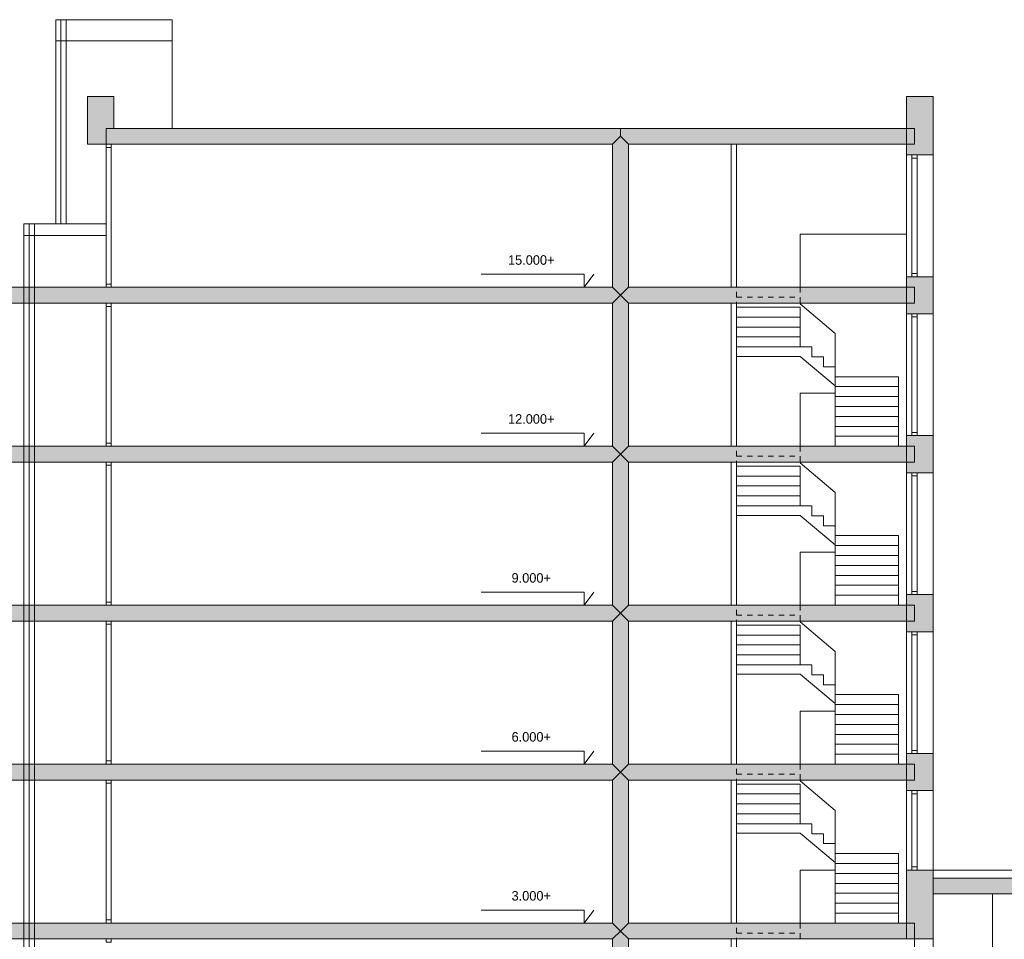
# Model space of a CAD drawing. Header units: metres. Extents: x 146966 to 148695, y 409998 to 410959.
# Tile 20 of 26: x 148163 to 148182, y 410495 to 410512. Entities that reach past the tile are written whole.
import ezdxf

# ---------------------------------------------------------------- set-up
doc = ezdxf.new("R2010")
doc.units = ezdxf.units.M
doc.linetypes.add('DASHED', pattern=[0.75, 0.5, -0.25])
doc.layers.get('0').update_dxf_attribs({"color": 151})
for name, color, linetype in [('HATCH_REACTORS', 7, 'Continuous'), ('LAYER01', 251, 'Continuous'), ('LAYER02', 213, 'Continuous'), ('LAYER111', 7, 'Continuous'), ('LAYER30', 251, 'Continuous')]:
    doc.layers.add(name, color=color, linetype=linetype)
doc.styles.get("Standard").update_dxf_attribs({"font": 'iv-font.shx'})

# ---------------------------------------------------------------- blocks, each defined once
blk = doc.blocks.new('gebouw')
at = {"layer": 'LAYER111', "linetype": 'Continuous', "lineweight": 5}
for points in [[(4282.4, 23076.5), (4282.4, 23676.5), (3782.4, 23676.5), (3782.4, 22776.5), (4132.4, 22776.5), (4132.4, 23076.5)], [(4282.4, 23076.5), (4282.4, 23676.5), (3782.4, 23676.5), (3782.4, 22776.5), (4132.4, 22776.5), (4132.4, 23076.5)], [(19242.4, 22576.5), (19742.4, 22576.5), (19742.4, 23676.5), (19242.4, 23676.5)], [(19242.4, 22576.5), (19742.4, 22576.5), (19742.4, 23676.5), (19242.4, 23676.5)], [(4132.4, 22776.5), (4132.4, 22926.5), (4132.4, 23076.5), (13842.4, 23076.5), (13842.4, 22926.5), (13692.4, 22776.5)], [(4132.4, 22776.5), (4132.4, 22926.5), (4132.4, 23076.5), (13842.4, 23076.5), (13842.4, 22926.5), (13692.4, 22776.5)], [(13992.4, 22776.5), (13842.4, 22926.5), (13842.4, 23076.5), (19392.4, 23076.5), (19392.4, 22926.5), (19392.4, 22776.5)], [(13992.4, 22776.5), (13842.4, 22926.5), (13842.4, 23076.5), (19392.4, 23076.5), (19392.4, 22926.5), (19392.4, 22776.5)], [(13992.4, 20076.5), (13842.4, 19926.5), (13692.4, 20076.5), (13692.4, 22776.5), (13842.4, 22926.5), (13992.4, 22776.5)], [(13992.4, 20076.5), (13842.4, 19926.5), (13692.4, 20076.5), (13692.4, 22776.5), (13842.4, 22926.5), (13992.4, 22776.5)], [(19242.4, 19576.5), (19742.4, 19576.5), (19742.4, 20276.5), (19242.4, 20276.5)], [(19242.4, 19576.5), (19742.4, 19576.5), (19742.4, 20276.5), (19242.4, 20276.5)], [(1632.3, 19776.5), (1632.3, 19926.5), (1632.3, 20076.5), (13692.4, 20076.5), (13842.4, 19926.5), (13692.4, 19776.5)], [(1632.3, 19776.5), (1632.3, 19926.5), (1632.3, 20076.5), (13692.4, 20076.5), (13842.4, 19926.5), (13692.4, 19776.5)], [(13992.4, 19776.5), (13842.4, 19926.5), (13992.4, 20076.5), (19392.4, 20076.5), (19392.4, 19926.5), (19392.4, 19776.5)], [(13992.4, 19776.5), (13842.4, 19926.5), (13992.4, 20076.5), (19392.4, 20076.5), (19392.4, 19926.5), (19392.4, 19776.5)], [(13992.4, 17076.5), (13842.4, 16926.5), (13692.4, 17076.5), (13692.4, 19776.5), (13842.4, 19926.5), (13992.4, 19776.5)], [(13992.4, 17076.5), (13842.4, 16926.5), (13692.4, 17076.5), (13692.4, 19776.5), (13842.4, 19926.5), (13992.4, 19776.5)], [(19242.4, 16576.5), (19742.4, 16576.5), (19742.4, 17276.5), (19242.4, 17276.5)], [(19242.4, 16576.5), (19742.4, 16576.5), (19742.4, 17276.5), (19242.4, 17276.5)], [(1632.3, 16776.5), (1632.3, 16926.5), (1632.3, 17076.5), (13692.4, 17076.5), (13842.4, 16926.5), (13692.4, 16776.5)], [(1632.3, 16776.5), (1632.3, 16926.5), (1632.3, 17076.5), (13692.4, 17076.5), (13842.4, 16926.5), (13692.4, 16776.5)], [(13992.4, 14076.5), (13842.4, 13926.5), (13692.4, 14076.5), (13692.4, 16776.5), (13842.4, 16926.5), (13992.4, 16776.5)], [(13992.4, 14076.5), (13842.4, 13926.5), (13692.4, 14076.5), (13692.4, 16776.5), (13842.4, 16926.5), (13992.4, 16776.5)], [(13992.4, 16776.5), (13842.4, 16926.5), (13992.4, 17076.5), (19392.4, 17076.5), (19392.4, 16926.5), (19392.4, 16776.5)], [(13992.4, 16776.5), (13842.4, 16926.5), (13992.4, 17076.5), (19392.4, 17076.5), (19392.4, 16926.5), (19392.4, 16776.5)], [(19242.4, 13576.5), (19742.4, 13576.5), (19742.4, 14276.5), (19242.4, 14276.5)], [(19242.4, 13576.5), (19742.4, 13576.5), (19742.4, 14276.5), (19242.4, 14276.5)], [(1632.3, 13776.5), (1632.3, 13926.5), (1632.3, 14076.5), (13692.4, 14076.5), (13842.4, 13926.5), (13692.4, 13776.5)], [(1632.3, 13776.5), (1632.3, 13926.5), (1632.3, 14076.5), (13692.4, 14076.5), (13842.4, 13926.5), (13692.4, 13776.5)], [(13992.4, 13776.5), (13842.4, 13926.5), (13992.4, 14076.5), (19392.4, 14076.5), (19392.4, 13926.5), (19392.4, 13776.5)], [(13992.4, 13776.5), (13842.4, 13926.5), (13992.4, 14076.5), (19392.4, 14076.5), (19392.4, 13926.5), (19392.4, 13776.5)], [(13992.4, 11076.5), (13842.4, 10926.5), (13692.4, 11076.5), (13692.4, 13776.5), (13842.4, 13926.5), (13992.4, 13776.5)], [(13992.4, 11076.5), (13842.4, 10926.5), (13692.4, 11076.5), (13692.4, 13776.5), (13842.4, 13926.5), (13992.4, 13776.5)], [(19242.4, 10576.5), (19742.4, 10576.5), (19742.4, 11276.5), (19242.4, 11276.5)], [(19242.4, 10576.5), (19742.4, 10576.5), (19742.4, 11276.5), (19242.4, 11276.5)], [(1632.3, 10776.5), (1632.3, 10926.5), (1632.3, 11076.5), (13692.4, 11076.5), (13842.4, 10926.5), (13692.4, 10776.5)], [(1632.3, 10776.5), (1632.3, 10926.5), (1632.3, 11076.5), (13692.4, 11076.5), (13842.4, 10926.5), (13692.4, 10776.5)], [(13992.4, 10776.5), (13842.4, 10926.5), (13992.4, 11076.5), (19392.4, 11076.5), (19392.4, 10926.5), (19392.4, 10776.5)], [(13992.4, 10776.5), (13842.4, 10926.5), (13992.4, 11076.5), (19392.4, 11076.5), (19392.4, 10926.5), (19392.4, 10776.5)], [(13992.4, 8076.5), (13842.4, 7926.5), (13692.4, 8076.5), (13692.4, 10776.5), (13842.4, 10926.5), (13992.4, 10776.5)], [(13992.4, 8076.5), (13842.4, 7926.5), (13692.4, 8076.5), (13692.4, 10776.5), (13842.4, 10926.5), (13992.4, 10776.5)], [(19242.4, 7776.5), (19742.4, 7776.5), (19742.4, 9076.5), (19242.4, 9076.5)], [(19242.4, 7776.5), (19742.4, 7776.5), (19742.4, 9076.5), (19242.4, 9076.5)], [(22952.7, 8626.5), (22952.7, 8926.5), (19742.4, 8926.5), (19742.4, 8626.5)], [(22952.7, 8626.5), (22952.7, 8926.5), (19742.4, 8926.5), (19742.4, 8626.5)], [(1632.3, 7776.5), (1632.3, 7926.5), (1632.3, 8076.5), (13692.4, 8076.5), (13842.4, 7926.5), (13692.4, 7776.5)], [(1632.3, 7776.5), (1632.3, 7926.5), (1632.3, 8076.5), (13692.4, 8076.5), (13842.4, 7926.5), (13692.4, 7776.5)], [(13992.4, 7776.5), (13842.4, 7926.5), (13992.4, 8076.5), (19392.4, 8076.5), (19392.4, 7926.5), (19392.4, 7776.5)], [(13992.4, 7776.5), (13842.4, 7926.5), (13992.4, 8076.5), (19392.4, 8076.5), (19392.4, 7926.5), (19392.4, 7776.5)], [(13992.4, 5076.5), (13842.4, 4926.5), (13692.4, 5076.5), (13692.4, 7776.5), (13842.4, 7926.5), (13992.4, 7776.5)], [(13992.4, 5076.5), (13842.4, 4926.5), (13692.4, 5076.5), (13692.4, 7776.5), (13842.4, 7926.5), (13992.4, 7776.5)]]:
    blk.add_hatch(color=254, dxfattribs=at).paths.add_polyline_path(points)
at = {"layer": 'HATCH_REACTORS', "lineweight": 0}
for points in [[(4282.4, 23076.5), (4282.4, 23676.5), (3782.4, 23676.5), (3782.4, 22776.5), (4132.4, 22776.5), (4132.4, 23076.5)], [(4282.4, 23076.5), (4282.4, 23676.5), (3782.4, 23676.5), (3782.4, 22776.5), (4132.4, 22776.5), (4132.4, 23076.5)], [(19242.4, 22576.5), (19742.4, 22576.5), (19742.4, 23676.5), (19242.4, 23676.5)], [(19242.4, 22576.5), (19742.4, 22576.5), (19742.4, 23676.5), (19242.4, 23676.5)], [(4132.4, 22776.5), (4132.4, 22926.5), (4132.4, 23076.5), (13842.4, 23076.5), (13842.4, 22926.5), (13692.4, 22776.5)], [(4132.4, 22776.5), (4132.4, 22926.5), (4132.4, 23076.5), (13842.4, 23076.5), (13842.4, 22926.5), (13692.4, 22776.5)], [(13992.4, 22776.5), (13842.4, 22926.5), (13842.4, 23076.5), (19392.4, 23076.5), (19392.4, 22926.5), (19392.4, 22776.5)], [(13992.4, 22776.5), (13842.4, 22926.5), (13842.4, 23076.5), (19392.4, 23076.5), (19392.4, 22926.5), (19392.4, 22776.5)], [(13992.4, 20076.5), (13842.4, 19926.5), (13692.4, 20076.5), (13692.4, 22776.5), (13842.4, 22926.5), (13992.4, 22776.5)], [(13992.4, 20076.5), (13842.4, 19926.5), (13692.4, 20076.5), (13692.4, 22776.5), (13842.4, 22926.5), (13992.4, 22776.5)], [(19242.4, 19576.5), (19742.4, 19576.5), (19742.4, 20276.5), (19242.4, 20276.5)], [(19242.4, 19576.5), (19742.4, 19576.5), (19742.4, 20276.5), (19242.4, 20276.5)], [(1632.3, 19776.5), (1632.3, 19926.5), (1632.3, 20076.5), (13692.4, 20076.5), (13842.4, 19926.5), (13692.4, 19776.5)], [(1632.3, 19776.5), (1632.3, 19926.5), (1632.3, 20076.5), (13692.4, 20076.5), (13842.4, 19926.5), (13692.4, 19776.5)], [(13992.4, 19776.5), (13842.4, 19926.5), (13992.4, 20076.5), (19392.4, 20076.5), (19392.4, 19926.5), (19392.4, 19776.5)], [(13992.4, 19776.5), (13842.4, 19926.5), (13992.4, 20076.5), (19392.4, 20076.5), (19392.4, 19926.5), (19392.4, 19776.5)], [(13992.4, 17076.5), (13842.4, 16926.5), (13692.4, 17076.5), (13692.4, 19776.5), (13842.4, 19926.5), (13992.4, 19776.5)], [(13992.4, 17076.5), (13842.4, 16926.5), (13692.4, 17076.5), (13692.4, 19776.5), (13842.4, 19926.5), (13992.4, 19776.5)], [(19242.4, 16576.5), (19742.4, 16576.5), (19742.4, 17276.5), (19242.4, 17276.5)], [(19242.4, 16576.5), (19742.4, 16576.5), (19742.4, 17276.5), (19242.4, 17276.5)], [(1632.3, 16776.5), (1632.3, 16926.5), (1632.3, 17076.5), (13692.4, 17076.5), (13842.4, 16926.5), (13692.4, 16776.5)], [(1632.3, 16776.5), (1632.3, 16926.5), (1632.3, 17076.5), (13692.4, 17076.5), (13842.4, 16926.5), (13692.4, 16776.5)], [(13992.4, 14076.5), (13842.4, 13926.5), (13692.4, 14076.5), (13692.4, 16776.5), (13842.4, 16926.5), (13992.4, 16776.5)], [(13992.4, 14076.5), (13842.4, 13926.5), (13692.4, 14076.5), (13692.4, 16776.5), (13842.4, 16926.5), (13992.4, 16776.5)], [(13992.4, 16776.5), (13842.4, 16926.5), (13992.4, 17076.5), (19392.4, 17076.5), (19392.4, 16926.5), (19392.4, 16776.5)], [(13992.4, 16776.5), (13842.4, 16926.5), (13992.4, 17076.5), (19392.4, 17076.5), (19392.4, 16926.5), (19392.4, 16776.5)], [(19242.4, 13576.5), (19742.4, 13576.5), (19742.4, 14276.5), (19242.4, 14276.5)], [(19242.4, 13576.5), (19742.4, 13576.5), (19742.4, 14276.5), (19242.4, 14276.5)], [(1632.3, 13776.5), (1632.3, 13926.5), (1632.3, 14076.5), (13692.4, 14076.5), (13842.4, 13926.5), (13692.4, 13776.5)], [(1632.3, 13776.5), (1632.3, 13926.5), (1632.3, 14076.5), (13692.4, 14076.5), (13842.4, 13926.5), (13692.4, 13776.5)], [(13992.4, 13776.5), (13842.4, 13926.5), (13992.4, 14076.5), (19392.4, 14076.5), (19392.4, 13926.5), (19392.4, 13776.5)], [(13992.4, 13776.5), (13842.4, 13926.5), (13992.4, 14076.5), (19392.4, 14076.5), (19392.4, 13926.5), (19392.4, 13776.5)], [(13992.4, 11076.5), (13842.4, 10926.5), (13692.4, 11076.5), (13692.4, 13776.5), (13842.4, 13926.5), (13992.4, 13776.5)], [(13992.4, 11076.5), (13842.4, 10926.5), (13692.4, 11076.5), (13692.4, 13776.5), (13842.4, 13926.5), (13992.4, 13776.5)], [(19242.4, 10576.5), (19742.4, 10576.5), (19742.4, 11276.5), (19242.4, 11276.5)], [(19242.4, 10576.5), (19742.4, 10576.5), (19742.4, 11276.5), (19242.4, 11276.5)], [(1632.3, 10776.5), (1632.3, 10926.5), (1632.3, 11076.5), (13692.4, 11076.5), (13842.4, 10926.5), (13692.4, 10776.5)], [(1632.3, 10776.5), (1632.3, 10926.5), (1632.3, 11076.5), (13692.4, 11076.5), (13842.4, 10926.5), (13692.4, 10776.5)], [(13992.4, 10776.5), (13842.4, 10926.5), (13992.4, 11076.5), (19392.4, 11076.5), (19392.4, 10926.5), (19392.4, 10776.5)], [(13992.4, 10776.5), (13842.4, 10926.5), (13992.4, 11076.5), (19392.4, 11076.5), (19392.4, 10926.5), (19392.4, 10776.5)], [(13992.4, 8076.5), (13842.4, 7926.5), (13692.4, 8076.5), (13692.4, 10776.5), (13842.4, 10926.5), (13992.4, 10776.5)], [(13992.4, 8076.5), (13842.4, 7926.5), (13692.4, 8076.5), (13692.4, 10776.5), (13842.4, 10926.5), (13992.4, 10776.5)], [(19242.4, 7776.5), (19742.4, 7776.5), (19742.4, 9076.5), (19242.4, 9076.5)], [(19242.4, 7776.5), (19742.4, 7776.5), (19742.4, 9076.5), (19242.4, 9076.5)], [(22952.7, 8626.5), (22952.7, 8926.5), (19742.4, 8926.5), (19742.4, 8626.5)], [(22952.7, 8626.5), (22952.7, 8926.5), (19742.4, 8926.5), (19742.4, 8626.5)], [(1632.3, 7776.5), (1632.3, 7926.5), (1632.3, 8076.5), (13692.4, 8076.5), (13842.4, 7926.5), (13692.4, 7776.5)], [(1632.3, 7776.5), (1632.3, 7926.5), (1632.3, 8076.5), (13692.4, 8076.5), (13842.4, 7926.5), (13692.4, 7776.5)], [(13992.4, 7776.5), (13842.4, 7926.5), (13992.4, 8076.5), (19392.4, 8076.5), (19392.4, 7926.5), (19392.4, 7776.5)], [(13992.4, 7776.5), (13842.4, 7926.5), (13992.4, 8076.5), (19392.4, 8076.5), (19392.4, 7926.5), (19392.4, 7776.5)], [(13992.4, 5076.5), (13842.4, 4926.5), (13692.4, 5076.5), (13692.4, 7776.5), (13842.4, 7926.5), (13992.4, 7776.5)], [(13992.4, 5076.5), (13842.4, 4926.5), (13692.4, 5076.5), (13692.4, 7776.5), (13842.4, 7926.5), (13992.4, 7776.5)]]:
    blk.add_lwpolyline(points, close=True, dxfattribs=at)
at = {"layer": 'LAYER01', "color": 251, "linetype": 'Continuous', "lineweight": 5}
for points in [[(3182.4, 25126.5), (3182.4, 21276.5)], [(3182.4, 25126.5), (5382.4, 25126.5)], [(3282.4, 25126.5), (3282.4, 21276.5)], [(3382.4, 25126.5), (3382.4, 21276.5)], [(5382.4, 25126.5), (5382.4, 23076.5)], [(3182.4, 24726.5), (5382.4, 24726.5)], [(19242.4, 22576.5), (19242.4, 9076.5)], [(19742.4, 9076.5), (19742.4, 22576.5)], [(2582.4, 21276.5), (2582.4, 5076.5)], [(2582.4, 21276.5), (4132.4, 21276.5)], [(2682.4, 21276.5), (2682.4, 5076.5)], [(2782.4, 21276.5), (2782.4, 5076.5)], [(2582.4, 21056.5), (4132.4, 21056.5)], [(17232.4, 21076.5), (19242.4, 21076.5)], [(17232.4, 21076.5), (17232.4, 20076.5)], [(16032.4, 19514), (16032.4, 19701.5), (17232.4, 19701.5), (17232.4, 19514)], [(17892.4, 19201.5), (17232.4, 19764)], [(16032.4, 19326.5), (16032.4, 19514), (17232.4, 19514), (17232.4, 19326.5)], [(16032.4, 19139), (16032.4, 19326.5), (17232.4, 19326.5), (17232.4, 19139)], [(17892.4, 18076.5), (17892.4, 19201.5)], [(17232.4, 18951.5), (17232.4, 19139), (16032.4, 19139)], [(16032.4, 19139), (16032.4, 18772.5), (17232.4, 18772.5), (17892.4, 18218.5)], [(17232.4, 18951.5), (17232.4, 19139), (16032.4, 19139)], [(16032.4, 18772.5), (16032.4, 18951.5), (17232.4, 18951.5)], [(17452.4, 18764), (17452.4, 18951.5), (17232.4, 18951.5)], [(17672.4, 18576.5), (17672.4, 18764), (17452.4, 18764)], [(17892.4, 18389), (17892.4, 18576.5), (17672.4, 18576.5)], [(17892.4, 18201.5), (17892.4, 18389), (19092.4, 18389), (19092.4, 18201.5)], [(17892.4, 18076.5), (17232.4, 18076.5), (17232.4, 17076.5)], [(17892.4, 18014), (17892.4, 18201.5), (19092.4, 18201.5), (19092.4, 18014)], [(17892.4, 17826.5), (17892.4, 18014), (19092.4, 18014), (19092.4, 17826.5)], [(17892.4, 17639), (17892.4, 17826.5), (19092.4, 17826.5), (19092.4, 17639)], [(17892.4, 17451.5), (17892.4, 17639), (19092.4, 17639), (19092.4, 17451.5)], [(17892.4, 17264), (17892.4, 17451.5), (19092.4, 17451.5), (19092.4, 17264)], [(17892.4, 17076.5), (17892.4, 17264), (19092.4, 17264), (19092.4, 17076.5)], [(17892.4, 16201.5), (17232.4, 16764)], [(16032.4, 16514), (16032.4, 16701.5), (17232.4, 16701.5), (17232.4, 16514)], [(16032.4, 16326.5), (16032.4, 16514), (17232.4, 16514), (17232.4, 16326.5)], [(16032.4, 16139), (16032.4, 16326.5), (17232.4, 16326.5), (17232.4, 16139)], [(17892.4, 15076.5), (17892.4, 16201.5)], [(17232.4, 15951.5), (17232.4, 16139), (16032.4, 16139)], [(16032.4, 16139), (16032.4, 15772.5), (17232.4, 15772.5), (17892.4, 15218.5)], [(17232.4, 15951.5), (17232.4, 16139), (16032.4, 16139)], [(16032.4, 15772.5), (16032.4, 15951.5), (17232.4, 15951.5)], [(17452.4, 15764), (17452.4, 15951.5), (17232.4, 15951.5)], [(17672.4, 15576.5), (17672.4, 15764), (17452.4, 15764)], [(17892.4, 15389), (17892.4, 15576.5), (17672.4, 15576.5)], [(17892.4, 15201.5), (17892.4, 15389), (19092.4, 15389), (19092.4, 15201.5)], [(17892.4, 15076.5), (17232.4, 15076.5), (17232.4, 14076.5)], [(17892.4, 15014), (17892.4, 15201.5), (19092.4, 15201.5), (19092.4, 15014)], [(17892.4, 14826.5), (17892.4, 15014), (19092.4, 15014), (19092.4, 14826.5)], [(17892.4, 14639), (17892.4, 14826.5), (19092.4, 14826.5), (19092.4, 14639)], [(17892.4, 14451.5), (17892.4, 14639), (19092.4, 14639), (19092.4, 14451.5)], [(17892.4, 14264), (17892.4, 14451.5), (19092.4, 14451.5), (19092.4, 14264)], [(17892.4, 14076.5), (17892.4, 14264), (19092.4, 14264), (19092.4, 14076.5)], [(17892.4, 13201.5), (17232.4, 13764)], [(16032.4, 13514), (16032.4, 13701.5), (17232.4, 13701.5), (17232.4, 13514)], [(16032.4, 13326.5), (16032.4, 13514), (17232.4, 13514), (17232.4, 13326.5)], [(16032.4, 13139), (16032.4, 13326.5), (17232.4, 13326.5), (17232.4, 13139)], [(17892.4, 12076.5), (17892.4, 13201.5)], [(17232.4, 12951.5), (17232.4, 13139), (16032.4, 13139)], [(16032.4, 13139), (16032.4, 12772.5), (17232.4, 12772.5), (17892.4, 12218.5)], [(17232.4, 12951.5), (17232.4, 13139), (16032.4, 13139)], [(16032.4, 12772.5), (16032.4, 12951.5), (17232.4, 12951.5)], [(17452.4, 12764), (17452.4, 12951.5), (17232.4, 12951.5)], [(17672.4, 12576.5), (17672.4, 12764), (17452.4, 12764)], [(17892.4, 12389), (17892.4, 12576.5), (17672.4, 12576.5)], [(17892.4, 12201.5), (17892.4, 12389), (19092.4, 12389), (19092.4, 12201.5)], [(17892.4, 12014), (17892.4, 12201.5), (19092.4, 12201.5), (19092.4, 12014)], [(17892.4, 12076.5), (17232.4, 12076.5), (17232.4, 11076.5)], [(17892.4, 11826.5), (17892.4, 12014), (19092.4, 12014), (19092.4, 11826.5)], [(17892.4, 11639), (17892.4, 11826.5), (19092.4, 11826.5), (19092.4, 11639)], [(17892.4, 11451.5), (17892.4, 11639), (19092.4, 11639), (19092.4, 11451.5)], [(17892.4, 11264), (17892.4, 11451.5), (19092.4, 11451.5), (19092.4, 11264)], [(17892.4, 11076.5), (17892.4, 11264), (19092.4, 11264), (19092.4, 11076.5)], [(16032.4, 10514), (16032.4, 10701.5), (17232.4, 10701.5), (17232.4, 10514)], [(17892.4, 10201.5), (17232.4, 10764)], [(16032.4, 10326.5), (16032.4, 10514), (17232.4, 10514), (17232.4, 10326.5)], [(16032.4, 10139), (16032.4, 10326.5), (17232.4, 10326.5), (17232.4, 10139)], [(17232.4, 9951.5), (17232.4, 10139), (16032.4, 10139)], [(16032.4, 10139), (16032.4, 9772.5), (17232.4, 9772.5), (17892.4, 9218.5)], [(17232.4, 9951.5), (17232.4, 10139), (16032.4, 10139)], [(17892.4, 9076.5), (17892.4, 10201.5)], [(16032.4, 9772.5), (16032.4, 9951.5), (17232.4, 9951.5)], [(17452.4, 9764), (17452.4, 9951.5), (17232.4, 9951.5)], [(17672.4, 9576.5), (17672.4, 9764), (17452.4, 9764)], [(17892.4, 9389), (17892.4, 9576.5), (17672.4, 9576.5)], [(17892.4, 9201.5), (17892.4, 9389), (19092.4, 9389), (19092.4, 9201.5)], [(17892.4, 9014), (17892.4, 9201.5), (19092.4, 9201.5), (19092.4, 9014)], [(17892.4, 9076.5), (17232.4, 9076.5), (17232.4, 8076.5)], [(17892.4, 8826.5), (17892.4, 9014), (19092.4, 9014), (19092.4, 8826.5)], [(22952.7, 9076.5), (19742.4, 9076.5)], [(17892.4, 8639), (17892.4, 8826.5), (19092.4, 8826.5), (19092.4, 8639)], [(17892.4, 8451.5), (17892.4, 8639), (19092.4, 8639), (19092.4, 8451.5)], [(17892.4, 8264), (17892.4, 8451.5), (19092.4, 8451.5), (19092.4, 8264)], [(17892.4, 8076.5), (17892.4, 8264), (19092.4, 8264), (19092.4, 8076.5)], [(19392.4, 5076.5), (19392.4, 7776.5)], [(19742.4, 7776.5), (19742.4, 5076.5)]]:
    blk.add_lwpolyline(points, dxfattribs=at)
at = {"layer": 'LAYER01', "color": 213, "linetype": 'Continuous', "lineweight": 13}
for points in [[(4132.4, 22776.5), (3782.4, 22776.5), (3782.4, 23676.5), (4282.4, 23676.5), (4282.4, 23076.5)], [(19242.4, 23676.5), (19242.4, 22576.5)], [(19742.4, 23676.5), (19242.4, 23676.5)], [(19742.4, 22576.5), (19742.4, 23676.5)], [(4132.4, 23076.5), (13842.4, 23076.5)], [(4132.4, 22776.5), (4132.4, 22926.5), (4132.4, 23076.5)], [(13842.4, 23076.5), (19392.4, 23076.5)], [(19392.4, 23076.5), (19392.4, 22926.5), (19392.4, 22776.5)], [(13692.4, 22776.5), (4132.4, 22776.5)], [(13692.4, 20076.5), (13692.4, 22776.5)], [(19392.4, 22776.5), (13992.4, 22776.5)], [(13992.4, 22776.5), (13992.4, 20076.5)], [(15932.4, 20076.5), (15932.4, 22776.5)], [(16032.4, 20076.5), (16032.4, 22776.5)], [(19242.4, 22576.5), (19742.4, 22576.5)], [(19242.4, 20276.5), (19242.4, 19576.5)], [(19742.4, 20276.5), (19242.4, 20276.5)], [(19742.4, 19576.5), (19742.4, 20276.5)], [(1632.3, 20076.5), (13692.4, 20076.5)], [(13992.4, 20076.5), (19392.4, 20076.5)], [(19392.4, 20076.5), (19392.4, 19926.5), (19392.4, 19776.5)], [(13692.4, 19776.5), (1632.3, 19776.5)], [(13692.4, 17076.5), (13692.4, 19776.5)], [(19392.4, 19776.5), (13992.4, 19776.5)], [(13992.4, 19776.5), (13992.4, 17076.5)], [(15932.4, 19776.5), (15932.4, 17076.5)], [(16032.4, 19776.5), (16032.4, 17076.5)], [(19242.4, 19576.5), (19742.4, 19576.5)], [(19242.4, 17276.5), (19242.4, 16576.5)], [(19742.4, 17276.5), (19242.4, 17276.5)], [(19742.4, 16576.5), (19742.4, 17276.5)], [(1632.3, 17076.5), (13692.4, 17076.5)], [(13992.4, 17076.5), (19392.4, 17076.5)], [(19392.4, 17076.5), (19392.4, 16926.5), (19392.4, 16776.5)], [(13692.4, 16776.5), (1632.3, 16776.5)], [(13692.4, 14076.5), (13692.4, 16776.5)], [(19392.4, 16776.5), (13992.4, 16776.5)], [(13992.4, 16776.5), (13992.4, 14076.5)], [(15932.4, 16776.5), (15932.4, 14076.5)], [(16032.4, 16776.5), (16032.4, 14076.5)], [(19242.4, 16576.5), (19742.4, 16576.5)], [(19242.4, 14276.5), (19242.4, 13576.5)], [(19742.4, 14276.5), (19242.4, 14276.5)], [(19742.4, 13576.5), (19742.4, 14276.5)], [(1632.3, 14076.5), (13692.4, 14076.5)], [(13992.4, 14076.5), (19392.4, 14076.5)], [(19392.4, 14076.5), (19392.4, 13926.5), (19392.4, 13776.5)], [(13692.4, 13776.5), (1632.3, 13776.5)], [(13692.4, 11076.5), (13692.4, 13776.5)], [(19392.4, 13776.5), (13992.4, 13776.5)], [(13992.4, 13776.5), (13992.4, 11076.5)], [(15932.4, 13776.5), (15932.4, 11076.5)], [(16032.4, 13776.5), (16032.4, 11076.5)], [(19242.4, 13576.5), (19742.4, 13576.5)], [(19242.4, 11276.5), (19242.4, 10576.5)], [(19742.4, 11276.5), (19242.4, 11276.5)], [(19742.4, 10576.5), (19742.4, 11276.5)], [(1632.3, 11076.5), (13692.4, 11076.5)], [(13992.4, 11076.5), (19392.4, 11076.5)], [(19392.4, 11076.5), (19392.4, 10926.5), (19392.4, 10776.5)], [(13692.4, 10776.5), (1632.3, 10776.5)], [(13692.4, 8076.5), (13692.4, 10776.5)], [(19392.4, 10776.5), (13992.4, 10776.5)], [(13992.4, 10776.5), (13992.4, 8076.5)], [(15932.4, 10776.5), (15932.4, 8076.5)], [(16032.4, 10776.5), (16032.4, 8076.5)], [(19242.4, 10576.5), (19742.4, 10576.5)], [(19242.4, 9076.5), (19242.4, 7776.5)], [(19742.4, 9076.5), (19242.4, 9076.5)], [(19742.4, 7776.5), (19742.4, 9076.5)], [(22952.7, 8926.5), (19742.4, 8926.5)], [(19742.4, 8926.5), (19742.4, 8626.5)], [(19742.4, 8626.5), (22952.7, 8626.5)], [(1632.3, 8076.5), (13692.4, 8076.5)], [(13992.4, 8076.5), (19392.4, 8076.5)], [(19392.4, 8076.5), (19392.4, 7926.5), (19392.4, 7776.5)], [(13692.4, 7776.5), (1632.3, 7776.5)], [(13692.4, 5076.5), (13692.4, 7776.5)], [(19392.4, 7776.5), (13992.4, 7776.5)], [(13992.4, 7776.5), (13992.4, 5076.5)], [(15932.4, 7776.5), (15932.4, 5076.5)], [(16032.4, 7776.5), (16032.4, 5076.5)], [(19242.4, 7776.5), (19742.4, 7776.5)]]:
    blk.add_lwpolyline(points, dxfattribs=at)
at = {"layer": 'LAYER01', "color": 213, "linetype": 'DASHED', "lineweight": 13}
for points in [[(-4967.6, 20076.5), (8940.9, 20076.5)], [(-4967.6, 17076.5), (8940.9, 17076.5)], [(-4967.6, 14076.5), (8940.9, 14076.5)], [(-4967.6, 11076.5), (8940.9, 11076.5)], [(-4967.6, 8076.5), (8940.9, 8076.5)]]:
    blk.add_lwpolyline(points, dxfattribs=at)
at = {"layer": 'LAYER01', "color": 251, "linetype": 'DASHED', "lineweight": 5}
for points in [[(16032.4, 19889), (16032.4, 20076.5), (17232.4, 20076.5), (17232.4, 19889)], [(16032.4, 19701.5), (16032.4, 19889), (17232.4, 19889), (17232.4, 19701.5)], [(16032.4, 16889), (16032.4, 17076.5), (17232.4, 17076.5), (17232.4, 16889)], [(16032.4, 16701.5), (16032.4, 16889), (17232.4, 16889), (17232.4, 16701.5)], [(16032.4, 13889), (16032.4, 14076.5), (17232.4, 14076.5), (17232.4, 13889)], [(16032.4, 13701.5), (16032.4, 13889), (17232.4, 13889), (17232.4, 13701.5)], [(16032.4, 10889), (16032.4, 11076.5), (17232.4, 11076.5), (17232.4, 10889)], [(16032.4, 10701.5), (16032.4, 10889), (17232.4, 10889), (17232.4, 10701.5)], [(16032.4, 7889), (16032.4, 8076.5), (17232.4, 8076.5), (17232.4, 7889)], [(16032.4, 7701.5), (16032.4, 7889), (17232.4, 7889), (17232.4, 7701.5)]]:
    blk.add_lwpolyline(points, dxfattribs=at)
at = {"layer": 'LAYER01', "color": 251, "linetype": 'Continuous', "lineweight": 5}
blk.add_lwpolyline([(20862.7, 8626.5), (20862.7, 5076.5), (21312.7, 5076.5), (21312.7, 8626.5)], close=True, dxfattribs=at)
at = {"layer": 'LAYER02', "color": 213, "linetype": 'Continuous', "lineweight": 13}
for points in [[(13157.4, 20323.4), (11215.7, 20323.4)], [(13157.4, 20323.4), (13157.4, 20076.5), (13341.8, 20323.4)], [(13157.4, 17323.4), (11215.7, 17323.4)], [(13157.4, 17323.4), (13157.4, 17076.5), (13341.8, 17323.4)], [(13157.4, 14323.4), (11215.7, 14323.4)], [(13157.4, 14323.4), (13157.4, 14076.5), (13341.8, 14323.4)], [(13157.4, 11323.4), (11215.7, 11323.4)], [(13157.4, 11323.4), (13157.4, 11076.5), (13341.8, 11323.4)], [(13157.4, 8323.4), (11215.7, 8323.4)], [(13157.4, 8323.4), (13157.4, 8076.5), (13341.8, 8323.4)]]:
    blk.add_lwpolyline(points, dxfattribs=at)
at = {"layer": 'LAYER30', "color": 251, "linetype": 'Continuous', "lineweight": 5}
for points in [[(4232.4, 22776.5), (4232.4, 22716.5), (4132.4, 22716.5), (4132.4, 22776.5)], [(19342.4, 22516.5), (19342.4, 22576.5), (19442.4, 22576.5), (19442.4, 22516.5)], [(19342.4, 20276.5), (19342.4, 20336.5), (19442.4, 20336.5), (19442.4, 20276.5)], [(4232.4, 20136.5), (4232.4, 20076.5), (4132.4, 20076.5), (4132.4, 20136.5)], [(4232.4, 19776.5), (4232.4, 19716.5), (4132.4, 19716.5), (4132.4, 19776.5)], [(19342.4, 19516.5), (19342.4, 19576.5), (19442.4, 19576.5), (19442.4, 19516.5)], [(19342.4, 17276.5), (19342.4, 17336.5), (19442.4, 17336.5), (19442.4, 17276.5)], [(4232.4, 17136.5), (4232.4, 17076.5), (4132.4, 17076.5), (4132.4, 17136.5)], [(4232.4, 16776.5), (4232.4, 16716.5), (4132.4, 16716.5), (4132.4, 16776.5)], [(19342.4, 16516.5), (19342.4, 16576.5), (19442.4, 16576.5), (19442.4, 16516.5)], [(19342.4, 14276.5), (19342.4, 14336.5), (19442.4, 14336.5), (19442.4, 14276.5)], [(4232.4, 14136.5), (4232.4, 14076.5), (4132.4, 14076.5), (4132.4, 14136.5)], [(4232.4, 13776.5), (4232.4, 13716.5), (4132.4, 13716.5), (4132.4, 13776.5)], [(19342.4, 13516.5), (19342.4, 13576.5), (19442.4, 13576.5), (19442.4, 13516.5)], [(19342.4, 11276.5), (19342.4, 11336.5), (19442.4, 11336.5), (19442.4, 11276.5)], [(4232.4, 11136.5), (4232.4, 11076.5), (4132.4, 11076.5), (4132.4, 11136.5)], [(4232.4, 10776.5), (4232.4, 10716.5), (4132.4, 10716.5), (4132.4, 10776.5)], [(19342.4, 10516.5), (19342.4, 10576.5), (19442.4, 10576.5), (19442.4, 10516.5)], [(19342.4, 9076.5), (19342.4, 9136.5), (19442.4, 9136.5), (19442.4, 9076.5)], [(4232.4, 8136.5), (4232.4, 8076.5), (4132.4, 8076.5), (4132.4, 8136.5)], [(4232.4, 7776.5), (4232.4, 7716.5), (4132.4, 7716.5), (4132.4, 7776.5)]]:
    blk.add_lwpolyline(points, close=True, dxfattribs=at)
for points in [[(4132.4, 22716.5), (4132.4, 20136.5)], [(4232.4, 22716.5), (4232.4, 20136.5)], [(19342.4, 20336.5), (19342.4, 22516.5)], [(19442.4, 20336.5), (19442.4, 22516.5)], [(4132.4, 19716.5), (4132.4, 17136.5)], [(4232.4, 19716.5), (4232.4, 17136.5)], [(19342.4, 17336.5), (19342.4, 19516.5)], [(19442.4, 17336.5), (19442.4, 19516.5)], [(4132.4, 16716.5), (4132.4, 14136.5)], [(4232.4, 16716.5), (4232.4, 14136.5)], [(19342.4, 14336.5), (19342.4, 16516.5)], [(19442.4, 14336.5), (19442.4, 16516.5)], [(4132.4, 13716.5), (4132.4, 11136.5)], [(4232.4, 13716.5), (4232.4, 11136.5)], [(19342.4, 11336.5), (19342.4, 13516.5)], [(19442.4, 11336.5), (19442.4, 13516.5)], [(4132.4, 10716.5), (4132.4, 8136.5)], [(4232.4, 10716.5), (4232.4, 8136.5)], [(19342.4, 9136.5), (19342.4, 10516.5)], [(19442.4, 9136.5), (19442.4, 10516.5)]]:
    blk.add_lwpolyline(points, dxfattribs=at)
at = {"layer": 'LAYER02', "color": 7, "linetype": 'Continuous', "lineweight": 0, "char_height": 180, "attachment_point": 7, "line_spacing_factor": 1.2}
for s, insert in [('15.000+', (11719.9, 20499)), ('12.000+', (11719.9, 17499)), (' 9.000+', (11719.9, 14499)), (' 6.000+', (11719.9, 11499)), (' 3.000+', (11719.9, 8499))]:
    blk.add_mtext(s, dxfattribs=dict(at, insert=insert))

msp = doc.modelspace()

# ---------------------------------------------------------------- block references
at = {"linetype": 'Continuous', "lineweight": 0, "xscale": 0.001, "yscale": 0.001, "zscale": 0.001}
msp.add_blockref('gebouw', (148160.964, 410487.32), dxfattribs=at)

doc.saveas('drawing.dxf')
